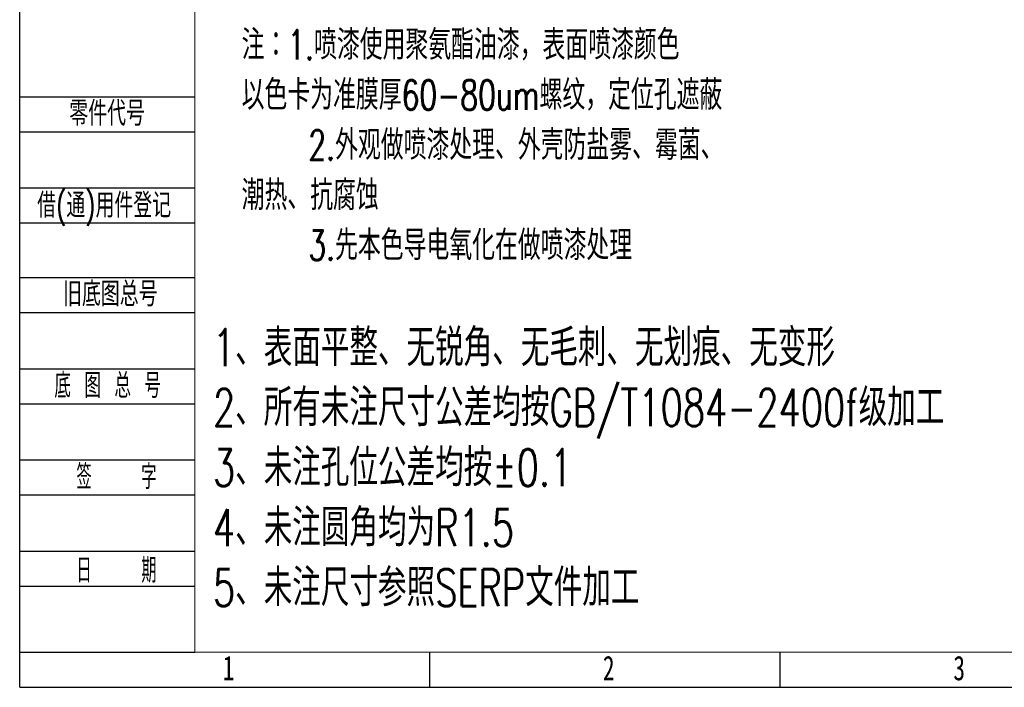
# Model space of a CAD drawing. Header units: millimetres. Extents: x 0 to 658, y -2 to 210.
# Tile 1 of 6: x 0 to 140, y 0 to 95. Entities that reach past the tile are written whole.
import ezdxf

# ---------------------------------------------------------------- set-up
doc = ezdxf.new("R2010")
doc.units = ezdxf.units.MM
doc.layers.add('图框', color=7, linetype='Continuous')
doc.styles.add('SLDTEXTSTYLE0', font='TXT', dxfattribs={"width": 0.7})
doc.styles.add('SLDTEXTSTYLE1', font='TXT', dxfattribs={"width": 0.7, "bigfont": 'bigfont'})
doc.styles.add('SLDTEXTSTYLE2', font='TXT', dxfattribs={"width": 0.614286, "bigfont": 'bigfont'})
doc.styles.add('SLDTEXTSTYLE3', font='TXT', dxfattribs={"width": 0.566667, "bigfont": 'bigfont'})

# ---------------------------------------------------------------- blocks, each defined once
blk = doc.blocks.new('SW_NOTE_0')
at = {"layer": '图框', "color": 0, "attachment_point": 1, "style": 'SLDTEXTSTYLE1'}
for s, insert, char_height in [('\\M+1928D\\M+181461.喷\\M+18EBD\\M+18E67\\M+19770\\M+1E3DA氨酯\\M+196FB\\M+18EBD\\M+18143\\M+1955C\\M+196CA喷\\M+18EBD颜\\M+19046', (0, 5.46), 4.23333), ('\\M+188C8\\M+19046卡为\\M+18F79\\M+1968C\\M+18CFA60-80um\\M+19786纹\\M+18143\\M+192E8\\M+188CA\\M+18D45\\M+18ED5\\M+195C1', (0, -1.69), 4.23333), ('2.\\M+18A4F观\\M+198F4喷\\M+18EBD处\\M+1979D\\M+18141\\M+18A4F壳\\M+19668盐雾\\M+18141霉\\M+18BDB\\M+18141', (9.52, -8.83), 4.2333), ('\\M+192AA热\\M+18141\\M+18D52\\M+19585蚀', (0, -15.98), 4.2333), ('3.\\M+190E6\\M+1967B\\M+19046导电氧\\M+189BB\\M+18DDD\\M+198F4喷\\M+18EBD处\\M+1979D', (9.52, -23.12), 4.2333)]:
    blk.add_mtext(s, dxfattribs=dict(at, insert=insert, char_height=char_height))
blk = doc.blocks.new('SW_NOTE_1')
at = {"layer": '图框', "color": 0, "attachment_point": 1, "style": 'SLDTEXTSTYLE1'}
for s, insert, char_height in [('1\\M+18141\\M+1955C\\M+196CA\\M+195BD\\M+190AE\\M+18141\\M+19DD9锐\\M+18A70\\M+18141\\M+19DD9\\M+196D1\\M+18E68\\M+18141\\M+19DD9划\\M+18DAD\\M+18141\\M+19DD9变\\M+18C60', (0, 6.82), 5.29167), ('2\\M+18141\\M+18F8A\\M+1974C\\M+196A2\\M+1928D\\M+18EDA\\M+190A1\\M+18CF6\\M+18DB7\\M+18BCF\\M+188C2GB/T1084-2400f级\\M+189C1\\M+18D48', (0, -1.73), 5.29167), ('3\\M+18141\\M+196A2\\M+1928D\\M+18D45\\M+188CA\\M+18CF6\\M+18DB7\\M+18BCF\\M+188C2\\M+1817D0.1', (0, -10.29), 5.2917), ('4\\M+18141\\M+196A2\\M+1928D圆\\M+18A70\\M+18BCF为R1.5', (0, -18.85), 5.2917), ('5\\M+18141\\M+196A2\\M+1928D\\M+18EDA\\M+190A1\\M+18E51\\M+18FC6SERP\\M+195B6\\M+18C8F\\M+189C1\\M+18D48', (0, -27.4), 5.2917)]:
    blk.add_mtext(s, dxfattribs=dict(at, insert=insert, char_height=char_height))

msp = doc.modelspace()

# ---------------------------------------------------------------- linework, layer by layer
at = {"layer": '图框'}
for p, q in [((0, 0), (0, 210)), ((0, 84.2206), (25, 84.2206)), ((0, 79.2206), (25, 79.2206)), ((0, 71.2206), (25, 71.2206)), ((0, 66.2206), (25, 66.2206)), ((0, 58.43), (25, 58.43)), ((0, 53.43), (25, 53.43)), ((0, 45.43), (25, 45.43)), ((0, 40.43), (25, 40.43)), ((0, 32.43), (25, 32.43)), ((0, 27.43), (25, 27.43)), ((0, 19.43), (25, 19.43)), ((0, 14.43), (25, 14.43)), ((0, 5), (25, 5)), ((58.5, 0), (58.5, 5)), ((108.5, 0), (108.5, 5)), ((0, 0), (297, 0))]:
    msp.add_line(p, q, dxfattribs=at)
at = {"layer": '图框', "linetype": 'Continuous', "lineweight": 15}
msp.add_line((25, 5), (25, 205), dxfattribs=at)
at = {"layer": '图框', "lineweight": 15}
msp.add_line((25, 5), (292, 5), dxfattribs=at)

# ---------------------------------------------------------------- block references
at = {"layer": '图框'}
for name, p in [('SW_NOTE_0', (31.6684, 88.2722)), ('SW_NOTE_1', (27.572, 44.2672))]:
    msp.add_blockref(name, p, dxfattribs=at)

# ---------------------------------------------------------------- texts
at = {"layer": '图框', "char_height": 3.5}
for s, insert, attachment_point, style in [('\\M+197EB\\M+18C8F\\M+191E3\\M+18D86', (7.0836, 83.5791), 1, 'SLDTEXTSTYLE1'), ('\\M+18ED8(\\M+192CA)\\M+19770\\M+18C8F\\M+1936F记', (2.4961, 70.4725), 1, 'SLDTEXTSTYLE1'), ('\\M+18B8C\\M+192EA图总\\M+18D86', (6.1941, 57.8238), 1, 'SLDTEXTSTYLE1'), ('\\M+192EA 图 总 \\M+18D86', (4.9472, 44.7655), 1, 'SLDTEXTSTYLE2'), ('签    \\M+18E9A', (13.8097, 31.7635), 2, 'SLDTEXTSTYLE3'), ('\\M+193FA    \\M+18AFA', (13.8097, 18.4135), 2, 'SLDTEXTSTYLE3'), ('1', (29.7944, 4.4973), 2, 'SLDTEXTSTYLE0'), ('2', (84.0444, 4.4973), 2, 'SLDTEXTSTYLE0'), ('3', (134.0444, 4.4973), 2, 'SLDTEXTSTYLE0')]:
    msp.add_mtext(s, dxfattribs=dict(at, insert=insert, attachment_point=attachment_point, style=style))

doc.saveas('drawing.dxf')
